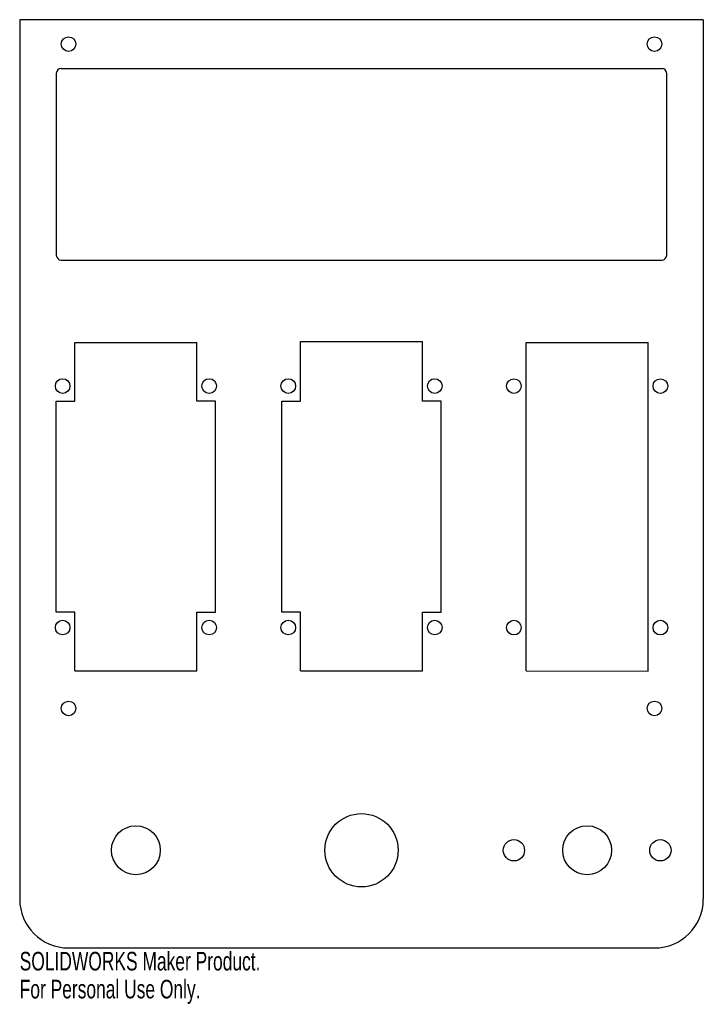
# Model space of a CAD drawing. Header units: inches. Extents: x 18.8 to 25.8, y 27.6 to 37.7.
import ezdxf

# ---------------------------------------------------------------- set-up
doc = ezdxf.new("R2010")
doc.units = ezdxf.units.IN
doc.header["$MEASUREMENT"] = 0
doc.styles.add('SLDTEXTSTYLE0', font='TXT', dxfattribs={"width": 0.7})

msp = doc.modelspace()

# ---------------------------------------------------------------- linework, layer by layer
at = {"color": 7, "linetype": 'Continuous', "lineweight": 25}
for p, q in [((18.844, 37.668), (18.844, 28.668)), ((25.844, 37.668), (18.844, 37.668)), ((25.844, 37.668), (25.844, 28.668)), ((19.219, 37.118), (19.219, 35.258)), ((19.269, 37.168), (25.419, 37.168)), ((25.469, 35.258), (25.469, 37.118)), ((19.269, 35.208), (25.419, 35.208)), ((19.409, 34.363), (20.659, 34.363)), ((19.409, 33.763), (19.409, 34.363)), ((20.659, 33.763), (20.659, 34.363)), ((21.719, 34.373), (22.969, 34.373)), ((21.719, 33.763), (21.719, 34.373)), ((22.969, 33.763), (22.969, 34.373)), ((24.029, 34.363), (25.279, 34.363)), ((24.029, 31.003), (24.029, 34.363)), ((25.279, 31.002), (25.279, 34.363)), ((19.219, 33.763), (19.409, 33.763)), ((19.219, 31.603), (19.219, 33.763)), ((20.849, 33.763), (20.659, 33.763)), ((20.849, 31.603), (20.849, 33.763)), ((21.529, 33.763), (21.719, 33.763)), ((21.529, 31.603), (21.529, 33.763)), ((23.159, 33.763), (22.969, 33.763)), ((23.159, 31.603), (23.159, 33.763)), ((19.409, 31.603), (19.219, 31.603)), ((19.409, 31.004), (19.409, 31.603)), ((20.659, 31.003), (20.659, 31.603)), ((20.659, 31.603), (20.849, 31.603)), ((21.719, 31.603), (21.529, 31.603)), ((21.719, 31.003), (21.719, 31.603)), ((22.969, 31.003), (22.969, 31.603)), ((22.969, 31.603), (23.159, 31.603)), ((19.409, 31.004), (20.659, 31.003)), ((21.719, 31.003), (22.969, 31.003)), ((24.029, 31.003), (25.279, 31.002)), ((19.344, 28.168), (25.344, 28.168))]:
    msp.add_line(p, q, dxfattribs=at)
for centre, radius in [((19.344, 37.418), 0.075), ((25.344, 37.418), 0.075), ((19.284, 33.919), 0.075), ((20.784, 33.919), 0.075), ((21.594, 33.919), 0.075), ((23.094, 33.919), 0.075), ((23.904, 33.918), 0.075), ((25.404, 33.918), 0.075), ((19.284, 31.447), 0.075), ((20.784, 31.447), 0.075), ((21.594, 31.447), 0.075), ((23.094, 31.447), 0.075), ((23.904, 31.446), 0.075), ((25.404, 31.446), 0.075), ((19.344, 30.619), 0.075), ((25.344, 30.619), 0.075), ((22.344, 29.168), 0.375), ((20.034, 29.168), 0.25), ((24.654, 29.168), 0.25), ((23.904, 29.168), 0.109), ((25.404, 29.168), 0.109)]:
    msp.add_circle(centre, radius, dxfattribs=at)
for centre, radius, start, end in [((19.269, 37.118), 0.05, 90, 180), ((25.419, 37.118), 0.05, 360, 90), ((19.269, 35.258), 0.05, 180, 270), ((25.419, 35.258), 0.05, 270, 0), ((19.344, 28.668), 0.5, 180, 270), ((25.344, 28.668), 0.5, 270, 0)]:
    msp.add_arc(centre, radius, start, end, dxfattribs=at)

# ---------------------------------------------------------------- texts
at = {"color": 7, "linetype": 'Continuous', "char_height": 0.1903, "attachment_point": 1, "style": 'SLDTEXTSTYLE0'}
for s, insert in [('SOLIDWORKS Maker Product.', (18.844, 28.128)), ('For Personal Use Only.', (18.844, 27.842))]:
    msp.add_mtext(s, dxfattribs=dict(at, insert=insert))

doc.saveas('drawing.dxf')
